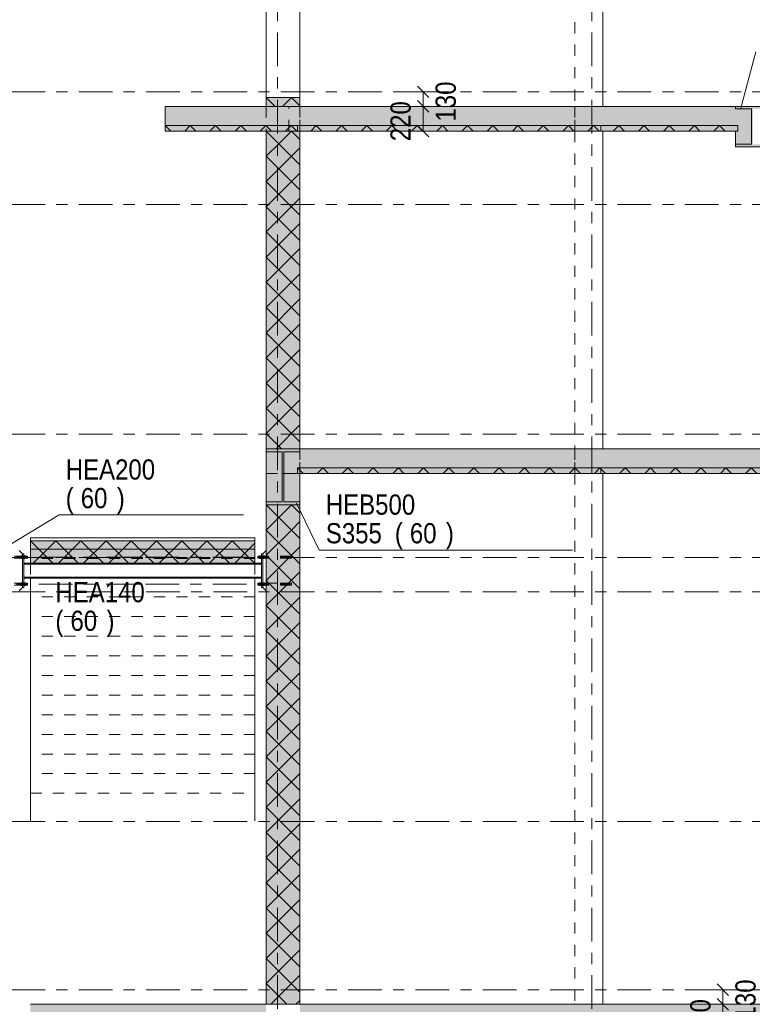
# Model space of a CAD drawing. Header units: millimetres. Extents: x -923 to -82, y -1402 to -808.
# Tile 107 of 109: x -244 to -179, y -986 to -898. Entities that reach past the tile are written whole.
import ezdxf

# ---------------------------------------------------------------- set-up
doc = ezdxf.new("R2010")
doc.units = ezdxf.units.MM
for name, pattern in [('XKITLINE00', [0]), ('XKITLINE01', [4, 1, -1, 1, -1]), ('XKITLINE03', [6, 3, -1, 1, -1])]:
    doc.linetypes.add(name, pattern=pattern)
for name, color, linetype, lineweight in [('Offset', 4, 'Continuous', 0), ('Onderdeel', 2, 'Continuous', 0), ('Onderdeel label', 2, 'Continuous', 0), ('Stramien', 4, 'Continuous', 0)]:
    doc.layers.add(name, color=color, linetype=linetype, lineweight=lineweight)
doc.styles.add('ARIAL', font='arial.ttf')

msp = doc.modelspace()

# ---------------------------------------------------------------- hatches: boundary and pattern name
at = {"layer": 'Onderdeel'}
for points in [[(-231.389, -908.314), (-231.389, -906.114), (-180.583, -906.114), (-180.583, -908.314)], [(-222.383, -906.114), (-222.383, -905.314), (-219.383, -905.314), (-219.383, -906.114)], [(-180.583, -906.339), (-180.583, -906.114), (-177.583, -906.114), (-177.583, -906.339), (-179.02, -906.339), (-179.02, -909.489), (-177.583, -909.489), (-177.583, -909.714), (-180.583, -909.714), (-180.583, -909.489), (-179.145, -909.489), (-179.145, -906.339)], [(-180.583, -909.489), (-180.583, -906.339), (-179.146, -906.339), (-179.146, -909.489)], [(-231.389, -908.314), (-231.389, -907.814), (-180.383, -907.814), (-180.383, -908.314)], [(-222.38, -936.614), (-222.38, -908.314), (-219.38, -908.314), (-219.38, -936.614)], [(-222.385, -938.814), (-222.385, -936.614), (-220.385, -936.614), (-220.385, -938.814)], [(-222.383, -936.894), (-222.383, -936.614), (-219.383, -936.614), (-219.383, -936.894), (-220.81, -936.894), (-220.81, -941.334), (-219.383, -941.334), (-219.383, -941.614), (-222.383, -941.614), (-222.383, -941.334), (-220.955, -941.334), (-220.955, -936.894)], [(-165.385, -938.814), (-220.385, -938.814), (-220.385, -936.614), (-165.385, -936.614)], [(-219.594, -938.814), (-219.594, -938.314), (-166.185, -938.314), (-166.185, -938.814)], [(-222.383, -941.334), (-222.383, -938.814), (-220.955, -938.814), (-220.955, -941.334)], [(-220.81, -941.334), (-220.81, -938.814), (-219.383, -938.814), (-219.383, -941.334)], [(-222.379, -986.114), (-222.379, -941.614), (-219.379, -941.614), (-219.379, -986.114)], [(-243.383, -946.813), (-243.383, -944.813), (-223.385, -944.813), (-223.385, -946.813)], [(-243.385, -986.114), (-222.388, -986.114), (-222.388, -988.314), (-243.385, -988.314)], [(-166.383, -988.314), (-219.388, -988.314), (-219.388, -986.114), (-166.383, -986.114)]]:
    msp.add_hatch(color=256, dxfattribs=at).paths.add_polyline_path(points, flags=17)

# ---------------------------------------------------------------- linework, layer by layer
at = {"layer": 'Offset', "linetype": 'XKITLINE00', "lineweight": 0}
for p, q in [((-208.915, -904.304), (-207.897, -905.323)), ((-210.566, -904.814), (-206.606, -904.814)), ((-208.406, -906.114), (-208.406, -904.814)), ((-211.015, -906.114), (-206.966, -906.114)), ((-211.015, -906.114), (-206.396, -906.114)), ((-208.915, -905.604), (-207.897, -906.623)), ((-208.915, -905.604), (-207.897, -906.623)), ((-208.406, -908.314), (-208.406, -906.114)), ((-208.915, -907.804), (-207.897, -908.823)), ((-207.467, -908.314), (-206.966, -908.314)), ((-179.54, -984.814), (-183.5, -984.814)), ((-182.209, -984.304), (-181.191, -985.323)), ((-181.7, -986.114), (-181.7, -984.814)), ((-182.209, -985.604), (-181.191, -986.623)), ((-182.209, -985.604), (-181.191, -986.623)), ((-181.729, -986.114), (-183.71, -986.114)), ((-181.729, -986.114), (-183.14, -986.114)), ((-181.7, -988.314), (-181.7, -986.114))]:
    msp.add_line(p, q, dxfattribs=at)
at = {"layer": 'Offset'}
for p in [(-208.406, -904.814), (-208.406, -906.114), (-208.406, -906.114), (-208.406, -908.314), (-181.7, -984.814), (-181.7, -986.114), (-181.7, -986.114)]:
    msp.add_point(p, dxfattribs=at)
at = {"layer": 'Onderdeel', "linetype": 'XKITLINE01', "lineweight": 0}
for p, q in [((-194.888, -860.614), (-194.888, -906.114)), ((-192.388, -906.114), (-192.388, -860.614)), ((-231.388, -908.314), (-231.388, -906.114)), ((-222.383, -905.314), (-222.383, -905.314)), ((-222.383, -906.114), (-222.383, -906.114)), ((-222.383, -906.114), (-222.383, -906.114)), ((-222.383, -906.114), (-222.383, -908.314)), ((-220.383, -908.314), (-220.383, -906.114)), ((-219.385, -906.114), (-193.388, -906.114)), ((-219.385, -908.314), (-219.385, -906.114)), ((-219.385, -908.314), (-219.385, -906.114)), ((-219.383, -905.314), (-219.383, -905.314)), ((-219.383, -908.314), (-219.383, -906.114)), ((-219.383, -906.114), (-219.383, -906.114)), ((-219.383, -906.114), (-219.383, -908.314)), ((-219.383, -908.314), (-219.383, -906.114)), ((-219.383, -906.114), (-219.383, -908.314)), ((-194.888, -906.114), (-194.888, -906.114)), ((-194.888, -906.114), (-192.388, -906.114)), ((-194.888, -908.314), (-194.888, -906.114)), ((-194.888, -906.114), (-194.888, -906.114)), ((-194.888, -906.114), (-194.888, -908.314)), ((-193.389, -908.314), (-193.389, -906.114)), ((-193.388, -906.114), (-193.388, -908.314)), ((-193.388, -908.314), (-193.388, -906.114)), ((-193.383, -908.314), (-193.383, -906.114)), ((-193.383, -908.314), (-193.383, -906.114)), ((-192.388, -906.114), (-192.388, -906.114)), ((-180.583, -906.339), (-180.583, -906.339)), ((-231.389, -908.314), (-231.389, -907.814)), ((-231.389, -908.314), (-231.389, -907.814)), ((-231.389, -907.814), (-180.383, -907.814)), ((-231.388, -908.314), (-231.388, -907.814)), ((-219.583, -908.314), (-219.583, -907.814)), ((-219.583, -908.314), (-219.583, -907.814)), ((-193.383, -908.314), (-193.383, -907.814)), ((-193.383, -908.314), (-193.383, -907.814)), ((-192.589, -908.314), (-192.589, -907.814)), ((-192.589, -908.314), (-192.589, -907.814)), ((-192.589, -907.814), (-192.589, -908.314)), ((-192.589, -907.814), (-180.382, -907.814)), ((-180.383, -907.814), (-180.383, -908.314)), ((-180.383, -907.814), (-180.383, -908.314)), ((-180.383, -908.314), (-180.383, -907.814)), ((-180.383, -908.314), (-180.383, -907.814)), ((-180.383, -908.314), (-231.389, -908.314)), ((-222.383, -908.314), (-222.383, -908.314)), ((-193.388, -908.314), (-219.385, -908.314)), ((-219.377, -908.314), (-219.38, -908.314)), ((-192.388, -908.314), (-219.378, -908.314)), ((-219.378, -936.614), (-219.378, -908.314)), ((-194.888, -908.314), (-194.888, -908.314)), ((-192.388, -908.314), (-194.888, -908.314)), ((-194.888, -908.314), (-194.888, -936.614)), ((-194.888, -908.314), (-194.888, -908.314)), ((-192.589, -908.314), (-180.382, -908.314)), ((-192.388, -908.314), (-192.388, -908.314)), ((-192.388, -936.614), (-192.388, -908.314)), ((-192.388, -908.314), (-192.388, -908.314)), ((-192.388, -936.614), (-192.388, -908.314)), ((-180.583, -908.314), (-180.583, -908.314)), ((-219.397, -938.814), (-219.397, -936.614)), ((-219.397, -936.614), (-219.397, -936.614)), ((-219.397, -936.614), (-219.397, -936.614)), ((-219.397, -936.614), (-219.397, -938.814)), ((-219.397, -936.614), (-219.397, -938.814)), ((-219.397, -938.814), (-219.397, -936.614)), ((-219.394, -936.614), (-194.888, -936.614)), ((-219.394, -936.614), (-219.394, -938.814)), ((-219.394, -938.814), (-219.394, -936.614)), ((-219.38, -936.614), (-219.377, -936.614)), ((-192.388, -936.614), (-219.378, -936.614)), ((-194.888, -936.614), (-194.888, -936.614)), ((-194.888, -936.614), (-192.388, -936.614)), ((-194.888, -936.614), (-194.888, -938.814)), ((-193.388, -936.614), (-194.888, -936.614)), ((-194.888, -938.814), (-194.888, -936.614)), ((-194.888, -936.614), (-194.888, -938.814)), ((-194.888, -938.814), (-194.888, -936.614)), ((-193.388, -938.814), (-193.388, -936.614)), ((-193.388, -938.814), (-193.388, -936.614)), ((-193.388, -938.814), (-193.388, -936.614)), ((-193.383, -938.814), (-193.383, -936.614)), ((-193.383, -938.814), (-193.383, -936.614)), ((-192.388, -936.614), (-192.388, -936.614)), ((-219.597, -938.814), (-219.597, -938.314)), ((-219.597, -938.314), (-166.184, -938.314)), ((-219.595, -938.814), (-219.595, -938.314)), ((-219.594, -938.314), (-219.595, -938.314)), ((-219.595, -938.314), (-219.595, -938.814)), ((-193.383, -938.814), (-193.383, -938.314)), ((-193.383, -938.814), (-193.383, -938.314)), ((-192.588, -938.814), (-192.588, -938.314)), ((-192.588, -938.814), (-192.588, -938.314)), ((-192.588, -938.314), (-192.588, -938.814)), ((-192.588, -938.314), (-166.183, -938.314)), ((-222.385, -938.814), (-220.955, -938.814)), ((-222.383, -941.334), (-222.383, -938.814)), ((-222.383, -938.814), (-220.955, -938.814)), ((-219.377, -938.814), (-222.379, -938.814)), ((-222.379, -941.614), (-222.379, -938.814)), ((-220.955, -938.814), (-220.955, -941.334)), ((-220.384, -938.814), (-220.81, -938.814)), ((-220.81, -941.334), (-220.81, -938.814)), ((-220.81, -938.814), (-219.383, -938.814)), ((-219.383, -938.814), (-220.384, -938.814)), ((-166.184, -938.814), (-219.597, -938.814)), ((-219.594, -938.814), (-219.595, -938.814)), ((-219.595, -938.814), (-219.594, -938.814)), ((-219.397, -938.814), (-219.397, -938.814)), ((-219.397, -938.814), (-219.397, -938.814)), ((-219.394, -938.814), (-194.888, -938.814)), ((-219.383, -938.814), (-219.383, -941.334)), ((-192.388, -938.814), (-219.378, -938.814)), ((-219.378, -986.114), (-219.378, -938.814)), ((-194.888, -938.814), (-194.888, -938.814)), ((-192.388, -938.814), (-194.888, -938.814)), ((-194.888, -938.814), (-194.888, -986.114)), ((-194.888, -938.814), (-193.388, -938.814)), ((-192.588, -938.814), (-166.183, -938.814)), ((-192.388, -938.814), (-192.388, -938.814)), ((-192.388, -986.114), (-192.388, -938.814)), ((-192.388, -938.814), (-192.388, -938.814)), ((-192.388, -986.114), (-192.388, -938.814)), ((-219.379, -941.614), (-219.379, -941.614)), ((-219.379, -941.614), (-219.379, -941.614)), ((-243.383, -944.813), (-243.383, -944.816)), ((-243.383, -945.564), (-243.383, -945.564)), ((-243.383, -945.564), (-243.383, -946.813)), ((-243.383, -945.564), (-223.385, -945.564)), ((-223.383, -945.564), (-243.383, -945.564)), ((-223.385, -944.813), (-223.385, -944.972)), ((-243.635, -946.198), (-246.635, -946.198)), ((-243.825, -946.198), (-246.635, -946.198)), ((-246.635, -946.358), (-243.635, -946.358)), ((-243.825, -946.358), (-246.635, -946.358)), ((-244.125, -946.158), (-244.245, -946.158)), ((-244.245, -946.158), (-244.245, -946.398)), ((-244.245, -946.398), (-244.245, -946.158)), ((-244.125, -946.158), (-244.245, -946.158)), ((-244.245, -946.398), (-244.245, -946.158)), ((-244.245, -946.158), (-244.245, -946.398)), ((-244.125, -946.398), (-244.245, -946.398)), ((-244.125, -946.398), (-244.245, -946.398)), ((-244.085, -946.128), (-244.125, -946.128)), ((-244.125, -946.128), (-244.125, -946.428)), ((-244.125, -946.428), (-244.125, -946.128)), ((-244.085, -946.128), (-244.125, -946.128)), ((-244.125, -946.428), (-244.125, -946.128)), ((-244.125, -946.128), (-244.125, -946.428)), ((-244.125, -946.158), (-244.125, -946.398)), ((-244.125, -946.398), (-244.125, -946.158)), ((-244.125, -946.158), (-244.125, -946.398)), ((-244.125, -946.398), (-244.125, -946.158)), ((-244.085, -946.428), (-244.125, -946.428)), ((-244.085, -946.428), (-244.125, -946.428)), ((-244.085, -948.978), (-244.085, -945.978)), ((-244.085, -946.128), (-244.085, -946.428)), ((-244.085, -946.428), (-244.085, -946.128)), ((-244.085, -946.128), (-244.085, -946.428)), ((-244.085, -946.428), (-244.085, -946.128)), ((-243.985, -945.978), (-243.985, -948.978)), ((-243.945, -946.128), (-243.985, -946.128)), ((-243.985, -946.128), (-243.985, -946.428)), ((-243.985, -946.428), (-243.985, -946.128)), ((-243.985, -946.128), (-243.985, -946.428)), ((-243.985, -946.128), (-243.985, -946.428)), ((-243.945, -946.428), (-243.985, -946.428)), ((-243.945, -946.128), (-243.945, -946.428)), ((-243.825, -946.158), (-243.945, -946.158)), ((-243.945, -946.158), (-243.945, -946.398)), ((-243.945, -946.158), (-243.945, -946.398)), ((-243.945, -946.398), (-243.945, -946.198)), ((-243.945, -946.428), (-243.945, -946.198)), ((-243.825, -946.398), (-243.945, -946.398)), ((-243.825, -946.158), (-243.825, -946.398)), ((-243.825, -946.398), (-243.825, -946.198)), ((-243.635, -946.358), (-243.635, -946.198)), ((-243.635, -946.198), (-243.635, -946.358)), ((-243.635, -946.198), (-243.635, -946.358)), ((-223.383, -946.314), (-243.383, -946.314)), ((-223.385, -946.401), (-243.383, -946.401)), ((-223.385, -946.204), (-223.385, -946.401)), ((-223.385, -946.813), (-223.385, -946.401)), ((-223.143, -946.198), (-223.143, -946.358)), ((-220.143, -946.198), (-223.143, -946.198)), ((-223.143, -946.358), (-223.143, -946.198)), ((-223.143, -946.198), (-223.143, -946.358)), ((-220.143, -946.358), (-223.143, -946.358)), ((-222.953, -946.158), (-222.953, -946.398)), ((-222.953, -946.158), (-222.833, -946.158)), ((-222.953, -946.398), (-222.953, -946.158)), ((-222.393, -946.198), (-222.953, -946.198)), ((-222.393, -946.358), (-222.953, -946.358)), ((-222.953, -946.398), (-222.833, -946.398)), ((-222.833, -946.128), (-222.833, -946.428)), ((-222.833, -946.128), (-222.793, -946.128)), ((-222.833, -946.428), (-222.833, -946.128)), ((-222.833, -946.158), (-222.833, -946.398)), ((-222.833, -946.158), (-222.833, -946.398)), ((-222.833, -946.158), (-222.833, -946.398)), ((-222.833, -946.428), (-222.793, -946.428)), ((-222.793, -945.978), (-222.793, -948.978)), ((-222.793, -946.128), (-222.793, -946.428)), ((-222.793, -946.428), (-222.793, -946.128)), ((-222.793, -946.128), (-222.793, -946.428)), ((-222.793, -946.128), (-222.793, -946.428)), ((-222.693, -945.978), (-222.693, -948.978)), ((-222.693, -946.128), (-222.693, -946.428)), ((-222.693, -946.428), (-222.693, -946.128)), ((-222.693, -946.128), (-222.653, -946.128)), ((-222.693, -946.128), (-222.693, -946.428)), ((-222.693, -946.428), (-222.693, -946.128)), ((-222.693, -946.128), (-222.653, -946.128)), ((-222.653, -946.428), (-222.693, -946.428)), ((-222.693, -946.428), (-222.653, -946.428)), ((-222.653, -946.128), (-222.653, -946.428)), ((-222.653, -946.428), (-222.653, -946.128)), ((-222.653, -946.428), (-222.653, -946.128)), ((-222.653, -946.128), (-222.653, -946.428)), ((-222.653, -946.158), (-222.653, -946.398)), ((-222.653, -946.398), (-222.653, -946.158)), ((-222.653, -946.158), (-222.533, -946.158)), ((-222.653, -946.158), (-222.653, -946.398)), ((-222.653, -946.398), (-222.653, -946.158)), ((-222.653, -946.158), (-222.533, -946.158)), ((-222.653, -946.398), (-222.533, -946.398)), ((-222.533, -946.398), (-222.653, -946.398)), ((-222.533, -946.398), (-222.533, -946.158)), ((-222.533, -946.158), (-222.533, -946.398)), ((-222.533, -946.158), (-222.533, -946.398)), ((-222.533, -946.398), (-222.533, -946.158)), ((-220.143, -946.198), (-222.379, -946.198)), ((-220.143, -946.358), (-222.379, -946.358)), ((-220.303, -946.198), (-220.303, -946.358)), ((-220.303, -946.358), (-220.303, -946.198)), ((-220.143, -946.198), (-220.143, -946.358)), ((-220.143, -946.358), (-220.143, -946.198)), ((-243.985, -946.898), (-243.985, -946.813)), ((-243.985, -946.813), (-243.985, -946.898)), ((-243.985, -948.058), (-243.985, -946.898)), ((-223.385, -946.813), (-243.383, -946.813)), ((-243.383, -946.813), (-243.383, -949.814)), ((-223.383, -946.813), (-223.383, -948.143)), ((-222.793, -946.898), (-222.793, -946.813)), ((-222.793, -946.813), (-222.793, -946.898)), ((-222.793, -948.058), (-222.793, -946.898)), ((-243.985, -948.143), (-243.985, -948.058)), ((-243.985, -948.058), (-243.985, -948.143)), ((-223.383, -948.064), (-243.383, -948.064)), ((-222.793, -948.143), (-222.793, -948.058)), ((-222.793, -948.058), (-222.793, -948.143)), ((-243.825, -948.598), (-246.635, -948.598)), ((-246.635, -948.598), (-243.635, -948.598)), ((-243.825, -948.758), (-246.635, -948.758)), ((-246.635, -948.758), (-243.635, -948.758)), ((-244.125, -948.558), (-244.245, -948.558)), ((-244.245, -948.798), (-244.245, -948.558)), ((-244.245, -948.558), (-244.245, -948.798)), ((-244.125, -948.558), (-244.245, -948.558)), ((-244.245, -948.558), (-244.245, -948.798)), ((-244.245, -948.798), (-244.245, -948.558)), ((-244.125, -948.798), (-244.245, -948.798)), ((-244.125, -948.798), (-244.245, -948.798)), ((-244.085, -948.528), (-244.125, -948.528)), ((-244.125, -948.828), (-244.125, -948.528)), ((-244.125, -948.528), (-244.125, -948.828)), ((-244.085, -948.528), (-244.125, -948.528)), ((-244.125, -948.528), (-244.125, -948.828)), ((-244.125, -948.828), (-244.125, -948.528)), ((-244.125, -948.558), (-244.125, -948.798)), ((-244.125, -948.798), (-244.125, -948.558)), ((-244.125, -948.558), (-244.125, -948.798)), ((-244.125, -948.798), (-244.125, -948.558)), ((-244.085, -948.828), (-244.125, -948.828)), ((-244.085, -948.828), (-244.125, -948.828)), ((-244.085, -948.528), (-244.085, -948.828)), ((-244.085, -948.828), (-244.085, -948.528)), ((-244.085, -948.528), (-244.085, -948.828)), ((-244.085, -948.828), (-244.085, -948.528)), ((-243.945, -948.528), (-243.985, -948.528)), ((-243.985, -948.828), (-243.985, -948.528)), ((-243.985, -948.528), (-243.985, -948.828)), ((-243.985, -948.828), (-243.985, -948.528)), ((-243.985, -948.828), (-243.985, -948.528)), ((-243.945, -948.828), (-243.985, -948.828)), ((-243.945, -948.828), (-243.945, -948.528)), ((-243.945, -948.828), (-243.945, -948.528)), ((-243.825, -948.558), (-243.945, -948.558)), ((-243.945, -948.798), (-243.945, -948.558)), ((-243.945, -948.798), (-243.945, -948.558)), ((-243.945, -948.798), (-243.945, -948.558)), ((-243.825, -948.798), (-243.945, -948.798)), ((-243.825, -948.798), (-243.825, -948.558)), ((-243.825, -948.798), (-243.825, -948.558)), ((-243.635, -948.758), (-243.635, -948.598)), ((-243.635, -948.598), (-243.635, -948.758)), ((-243.635, -948.758), (-243.635, -948.598)), ((-220.143, -948.598), (-223.143, -948.598)), ((-223.143, -948.598), (-223.143, -948.758)), ((-223.143, -948.758), (-223.143, -948.598)), ((-223.143, -948.758), (-223.143, -948.598)), ((-223.143, -948.758), (-220.143, -948.758)), ((-222.953, -948.558), (-222.953, -948.798)), ((-222.833, -948.558), (-222.953, -948.558)), ((-222.953, -948.798), (-222.953, -948.598)), ((-222.393, -948.598), (-222.953, -948.598)), ((-222.393, -948.758), (-222.953, -948.758)), ((-222.953, -948.798), (-222.833, -948.798)), ((-222.833, -948.528), (-222.833, -948.828)), ((-222.793, -948.528), (-222.833, -948.528)), ((-222.833, -948.798), (-222.833, -948.558)), ((-222.833, -948.798), (-222.833, -948.558)), ((-222.833, -948.598), (-222.833, -948.798)), ((-222.833, -948.828), (-222.833, -948.598)), ((-222.833, -948.828), (-222.793, -948.828)), ((-222.793, -948.828), (-222.793, -948.528)), ((-222.793, -948.528), (-222.793, -948.828)), ((-222.793, -948.828), (-222.793, -948.528)), ((-222.793, -948.828), (-222.793, -948.528)), ((-222.693, -948.528), (-222.693, -948.828)), ((-222.693, -948.828), (-222.693, -948.528)), ((-222.693, -948.528), (-222.653, -948.528)), ((-222.693, -948.528), (-222.693, -948.828)), ((-222.693, -948.828), (-222.693, -948.528)), ((-222.693, -948.528), (-222.653, -948.528)), ((-222.693, -948.828), (-222.653, -948.828)), ((-222.653, -948.828), (-222.693, -948.828)), ((-222.653, -948.828), (-222.653, -948.528)), ((-222.653, -948.528), (-222.653, -948.828)), ((-222.653, -948.528), (-222.653, -948.828)), ((-222.653, -948.828), (-222.653, -948.528)), ((-222.653, -948.558), (-222.653, -948.798)), ((-222.653, -948.798), (-222.653, -948.558)), ((-222.653, -948.558), (-222.533, -948.558)), ((-222.653, -948.558), (-222.653, -948.798)), ((-222.653, -948.798), (-222.653, -948.558)), ((-222.653, -948.558), (-222.533, -948.558)), ((-222.653, -948.798), (-222.533, -948.798)), ((-222.533, -948.798), (-222.653, -948.798)), ((-222.533, -948.798), (-222.533, -948.558)), ((-222.533, -948.558), (-222.533, -948.798)), ((-222.533, -948.558), (-222.533, -948.798)), ((-222.533, -948.798), (-222.533, -948.558)), ((-222.379, -948.598), (-220.143, -948.598)), ((-220.143, -948.758), (-222.379, -948.758)), ((-220.303, -948.758), (-220.303, -948.598)), ((-220.303, -948.598), (-220.303, -948.758)), ((-220.143, -948.758), (-220.143, -948.598)), ((-220.143, -948.598), (-220.143, -948.758)), ((-223.383, -949.814), (-243.383, -949.814)), ((-223.383, -951.564), (-243.383, -951.564)), ((-223.383, -953.314), (-243.383, -953.314)), ((-223.383, -955.064), (-243.383, -955.064)), ((-223.383, -956.814), (-243.383, -956.814)), ((-223.383, -958.564), (-243.383, -958.564)), ((-223.383, -960.314), (-243.383, -960.314)), ((-223.383, -962.064), (-243.383, -962.064)), ((-223.383, -963.814), (-243.383, -963.814)), ((-223.383, -965.564), (-243.383, -965.564)), ((-243.383, -967.314), (-223.383, -967.314)), ((-219.379, -986.114), (-219.377, -986.114)), ((-192.388, -986.114), (-219.378, -986.114)), ((-194.888, -986.114), (-194.888, -986.114)), ((-194.888, -986.114), (-192.388, -986.114)), ((-192.388, -986.114), (-192.388, -986.114))]:
    msp.add_line(p, q, dxfattribs=at)
at = {"layer": 'Onderdeel', "linetype": 'XKITLINE00', "lineweight": 0}
for p, q in [((-192.388, -906.114), (-192.388, -860.614)), ((-222.383, -905.314), (-222.383, -878.114)), ((-219.383, -878.114), (-219.383, -905.314)), ((-180.583, -906.114), (-231.389, -906.114)), ((-231.389, -908.314), (-231.389, -906.114)), ((-222.383, -905.314), (-222.383, -905.314)), ((-222.383, -905.314), (-222.383, -905.314)), ((-221.583, -906.114), (-222.383, -905.314)), ((-222.383, -905.314), (-222.383, -905.314)), ((-222.383, -906.114), (-222.383, -905.314)), ((-219.383, -905.314), (-222.383, -905.314)), ((-219.383, -906.114), (-222.383, -906.114)), ((-220.938, -906.114), (-220.138, -905.314)), ((-219.383, -906.068), (-220.138, -905.314)), ((-219.383, -905.314), (-219.383, -906.114)), ((-180.583, -906.114), (-180.583, -906.339)), ((-180.583, -906.114), (-177.583, -906.114)), ((-180.583, -906.114), (-180.583, -906.339)), ((-179.145, -906.339), (-180.583, -906.339)), ((-180.583, -906.339), (-179.146, -906.339)), ((-179.146, -906.339), (-179.146, -909.489)), ((-179.145, -909.489), (-179.145, -906.339)), ((-179.145, -906.339), (-179.145, -906.339)), ((-231.389, -907.814), (-231.389, -907.814)), ((-231.389, -907.814), (-231.389, -907.814)), ((-230.889, -908.314), (-231.389, -907.814)), ((-231.389, -907.814), (-231.389, -907.814)), ((-231.389, -908.314), (-231.389, -907.814)), ((-180.383, -907.814), (-231.389, -907.814)), ((-229.644, -908.314), (-229.144, -907.814)), ((-228.644, -908.314), (-229.144, -907.814)), ((-227.399, -908.314), (-226.899, -907.814)), ((-226.399, -908.314), (-226.899, -907.814)), ((-225.154, -908.314), (-224.654, -907.814)), ((-224.154, -908.314), (-224.654, -907.814)), ((-222.909, -908.314), (-222.409, -907.814)), ((-221.909, -908.314), (-222.409, -907.814)), ((-220.664, -908.314), (-220.164, -907.814)), ((-219.664, -908.314), (-220.164, -907.814)), ((-218.419, -908.314), (-217.919, -907.814)), ((-217.419, -908.314), (-217.919, -907.814)), ((-216.174, -908.314), (-215.674, -907.814)), ((-215.174, -908.314), (-215.674, -907.814)), ((-213.929, -908.314), (-213.429, -907.814)), ((-212.929, -908.314), (-213.429, -907.814)), ((-211.684, -908.314), (-211.184, -907.814)), ((-210.684, -908.314), (-211.184, -907.814)), ((-209.439, -908.314), (-208.939, -907.814)), ((-208.439, -908.314), (-208.939, -907.814)), ((-207.193, -908.314), (-206.693, -907.814)), ((-206.193, -908.314), (-206.693, -907.814)), ((-204.948, -908.314), (-204.448, -907.814)), ((-203.948, -908.314), (-204.448, -907.814)), ((-202.703, -908.314), (-202.203, -907.814)), ((-201.703, -908.314), (-202.203, -907.814)), ((-200.458, -908.314), (-199.958, -907.814)), ((-199.458, -908.314), (-199.958, -907.814)), ((-198.213, -908.314), (-197.713, -907.814)), ((-197.213, -908.314), (-197.713, -907.814)), ((-195.968, -908.314), (-195.468, -907.814)), ((-194.968, -908.314), (-195.468, -907.814)), ((-193.723, -908.314), (-193.223, -907.814)), ((-192.723, -908.314), (-193.223, -907.814)), ((-191.478, -908.314), (-190.978, -907.814)), ((-190.478, -908.314), (-190.978, -907.814)), ((-189.233, -908.314), (-188.733, -907.814)), ((-188.233, -908.314), (-188.733, -907.814)), ((-186.988, -908.314), (-186.488, -907.814)), ((-185.988, -908.314), (-186.488, -907.814)), ((-184.743, -908.314), (-184.243, -907.814)), ((-183.743, -908.314), (-184.243, -907.814)), ((-182.498, -908.314), (-181.998, -907.814)), ((-181.498, -908.314), (-181.998, -907.814)), ((-180.383, -908.314), (-180.383, -907.814)), ((-180.383, -908.314), (-231.389, -908.314)), ((-180.583, -908.314), (-231.389, -908.314)), ((-222.38, -908.314), (-222.38, -908.314)), ((-222.38, -908.314), (-222.38, -908.314)), ((-219.38, -911.314), (-222.38, -908.314)), ((-222.38, -908.314), (-222.38, -908.314)), ((-219.38, -908.314), (-222.38, -908.314)), ((-222.38, -936.614), (-222.38, -908.314)), ((-221.257, -909.436), (-220.135, -908.314)), ((-219.38, -909.068), (-220.135, -908.314)), ((-219.38, -908.314), (-219.38, -936.614)), ((-219.378, -908.314), (-219.378, -936.614)), ((-192.388, -908.314), (-192.388, -936.614)), ((-180.583, -909.489), (-180.583, -908.314)), ((-180.583, -908.314), (-180.583, -908.314)), ((-180.383, -908.314), (-180.383, -908.314)), ((-222.38, -910.559), (-221.257, -909.436)), ((-180.583, -909.714), (-180.583, -909.489)), ((-180.583, -909.489), (-180.583, -909.489)), ((-180.583, -909.489), (-179.145, -909.489)), ((-179.146, -909.489), (-180.583, -909.489)), ((-179.146, -909.489), (-179.146, -909.489)), ((-222.38, -912.804), (-220.135, -910.559)), ((-219.38, -913.559), (-222.38, -910.559)), ((-220.135, -910.559), (-219.38, -909.804)), ((-177.583, -909.714), (-180.583, -909.714)), ((-222.38, -915.049), (-219.38, -912.049)), ((-219.38, -915.804), (-222.38, -912.804)), ((-222.38, -917.294), (-219.38, -914.294)), ((-219.38, -918.049), (-222.38, -915.049)), ((-222.38, -919.539), (-219.38, -916.539)), ((-219.38, -920.294), (-222.38, -917.294)), ((-222.38, -921.784), (-219.38, -918.784)), ((-219.38, -922.539), (-222.38, -919.539)), ((-222.38, -924.029), (-219.38, -921.029)), ((-219.38, -924.784), (-222.38, -921.784)), ((-222.38, -926.274), (-219.38, -923.274)), ((-219.38, -927.029), (-222.38, -924.029)), ((-222.38, -928.519), (-219.38, -925.519)), ((-219.38, -929.274), (-222.38, -926.274)), ((-222.38, -930.764), (-219.38, -927.764)), ((-219.38, -931.519), (-222.38, -928.519)), ((-222.38, -933.009), (-219.38, -930.009)), ((-219.38, -933.764), (-222.38, -930.764)), ((-222.38, -935.254), (-219.38, -932.254)), ((-219.38, -936.009), (-222.38, -933.009)), ((-221.494, -936.614), (-219.38, -934.499)), ((-221.02, -936.614), (-222.38, -935.254)), ((-220.385, -936.614), (-222.385, -936.614)), ((-222.385, -936.614), (-222.385, -938.814)), ((-219.383, -936.614), (-222.383, -936.614)), ((-222.383, -936.614), (-222.383, -936.894)), ((-219.38, -936.614), (-222.38, -936.614)), ((-165.385, -936.614), (-220.385, -936.614)), ((-219.383, -936.614), (-219.383, -936.894)), ((-222.383, -936.894), (-220.955, -936.894)), ((-220.955, -936.894), (-220.955, -941.334)), ((-219.383, -936.894), (-220.81, -936.894)), ((-220.81, -936.894), (-220.81, -941.334)), ((-219.594, -938.314), (-219.594, -938.314)), ((-219.594, -938.314), (-219.594, -938.314)), ((-219.094, -938.814), (-219.594, -938.314)), ((-219.594, -938.314), (-219.594, -938.314)), ((-219.594, -938.814), (-219.594, -938.314)), ((-166.185, -938.314), (-219.594, -938.314)), ((-217.849, -938.814), (-217.349, -938.314)), ((-216.849, -938.814), (-217.349, -938.314)), ((-215.604, -938.814), (-215.104, -938.314)), ((-214.604, -938.814), (-215.104, -938.314)), ((-213.359, -938.814), (-212.859, -938.314)), ((-212.359, -938.814), (-212.859, -938.314)), ((-211.114, -938.814), (-210.614, -938.314)), ((-210.114, -938.814), (-210.614, -938.314)), ((-208.869, -938.814), (-208.369, -938.314)), ((-207.869, -938.814), (-208.369, -938.314)), ((-206.624, -938.814), (-206.124, -938.314)), ((-205.624, -938.814), (-206.124, -938.314)), ((-204.379, -938.814), (-203.879, -938.314)), ((-203.379, -938.814), (-203.879, -938.314)), ((-202.134, -938.814), (-201.634, -938.314)), ((-201.134, -938.814), (-201.634, -938.314)), ((-199.888, -938.814), (-199.388, -938.314)), ((-198.888, -938.814), (-199.388, -938.314)), ((-197.643, -938.814), (-197.143, -938.314)), ((-196.643, -938.814), (-197.143, -938.314)), ((-195.398, -938.814), (-194.898, -938.314)), ((-194.398, -938.814), (-194.898, -938.314)), ((-193.153, -938.814), (-192.653, -938.314)), ((-192.153, -938.814), (-192.653, -938.314)), ((-190.908, -938.814), (-190.408, -938.314)), ((-189.908, -938.814), (-190.408, -938.314)), ((-188.663, -938.814), (-188.163, -938.314)), ((-187.663, -938.814), (-188.163, -938.314)), ((-186.418, -938.814), (-185.918, -938.314)), ((-185.418, -938.814), (-185.918, -938.314)), ((-184.173, -938.814), (-183.673, -938.314)), ((-183.173, -938.814), (-183.673, -938.314)), ((-181.928, -938.814), (-181.428, -938.314)), ((-180.928, -938.814), (-181.428, -938.314)), ((-179.683, -938.814), (-179.183, -938.314)), ((-178.683, -938.814), (-179.183, -938.314)), ((-222.383, -941.334), (-222.383, -938.814)), ((-220.955, -938.814), (-220.81, -938.814)), ((-220.955, -938.814), (-220.955, -941.334)), ((-220.81, -938.814), (-220.81, -941.334)), ((-166.185, -938.814), (-219.594, -938.814)), ((-165.385, -938.814), (-219.383, -938.814)), ((-219.383, -938.814), (-219.383, -941.334)), ((-219.379, -938.814), (-219.379, -941.614)), ((-219.378, -938.814), (-219.378, -986.114)), ((-192.388, -938.814), (-192.388, -986.114)), ((-220.955, -941.334), (-222.383, -941.334)), ((-222.383, -941.334), (-222.383, -941.614)), ((-220.955, -941.334), (-222.383, -941.334)), ((-222.383, -941.614), (-219.383, -941.614)), ((-222.379, -941.614), (-222.379, -941.614)), ((-222.379, -941.614), (-222.379, -941.614)), ((-219.379, -944.614), (-222.379, -941.614)), ((-222.379, -941.614), (-222.379, -941.614)), ((-222.379, -986.114), (-222.379, -941.614)), ((-219.379, -941.614), (-222.379, -941.614)), ((-221.256, -942.736), (-220.134, -941.614)), ((-219.383, -941.334), (-220.81, -941.334)), ((-219.383, -941.334), (-220.81, -941.334)), ((-219.379, -942.368), (-220.134, -941.614)), ((-219.383, -941.614), (-219.383, -941.334)), ((-219.379, -941.614), (-219.379, -986.114)), ((-222.379, -943.859), (-221.256, -942.736)), ((-222.379, -946.104), (-220.134, -943.859)), ((-219.379, -946.859), (-222.379, -943.859)), ((-220.134, -943.859), (-219.379, -943.104)), ((-243.383, -944.564), (-243.383, -946.813)), ((-223.383, -944.564), (-243.383, -944.564)), ((-223.383, -944.564), (-223.383, -946.813)), ((-243.383, -944.813), (-243.383, -944.813)), ((-243.383, -944.813), (-243.383, -944.813)), ((-241.383, -946.813), (-243.383, -944.813)), ((-243.383, -944.813), (-243.383, -944.813)), ((-243.383, -944.813), (-243.383, -944.813)), ((-243.383, -946.813), (-243.383, -944.813)), ((-243.383, -944.813), (-223.385, -944.813)), ((-243.383, -944.816), (-243.383, -945.564)), ((-243.383, -945.564), (-243.383, -945.564)), ((-243.383, -945.564), (-243.383, -945.564)), ((-242.26, -945.936), (-241.138, -944.813)), ((-239.138, -946.813), (-241.138, -944.813)), ((-240.892, -946.813), (-238.892, -944.813)), ((-236.892, -946.813), (-238.892, -944.813)), ((-238.647, -946.813), (-236.647, -944.813)), ((-234.647, -946.813), (-236.647, -944.813)), ((-236.402, -946.813), (-234.402, -944.813)), ((-232.402, -946.813), (-234.402, -944.813)), ((-234.157, -946.813), (-232.157, -944.813)), ((-230.157, -946.813), (-232.157, -944.813)), ((-231.912, -946.813), (-229.912, -944.813)), ((-227.912, -946.813), (-229.912, -944.813)), ((-229.667, -946.813), (-227.667, -944.813)), ((-225.667, -946.813), (-227.667, -944.813)), ((-227.422, -946.813), (-225.422, -944.813)), ((-223.422, -946.813), (-225.422, -944.813)), ((-225.177, -946.813), (-223.385, -945.021)), ((-223.385, -944.813), (-223.385, -946.813)), ((-223.385, -944.972), (-223.383, -945.564)), ((-223.383, -945.564), (-223.385, -946.204)), ((-223.383, -945.564), (-223.385, -945.564)), ((-223.385, -945.564), (-223.383, -945.564)), ((-222.379, -948.349), (-219.379, -945.349)), ((-244.385, -945.678), (-244.085, -945.978)), ((-244.085, -945.978), (-244.085, -948.978)), ((-244.085, -945.978), (-243.985, -945.978)), ((-244.085, -948.978), (-244.085, -945.978)), ((-243.985, -945.978), (-243.985, -948.978)), ((-243.945, -946.128), (-243.985, -946.128)), ((-243.985, -946.428), (-243.945, -946.428)), ((-243.945, -946.128), (-243.945, -946.428)), ((-243.945, -946.158), (-243.825, -946.158)), ((-243.945, -946.398), (-243.825, -946.398)), ((-243.825, -946.158), (-243.825, -946.398)), ((-243.635, -946.198), (-243.825, -946.198)), ((-243.825, -946.358), (-243.635, -946.358)), ((-243.635, -946.358), (-243.635, -946.198)), ((-243.383, -946.401), (-243.383, -946.401)), ((-243.138, -946.813), (-242.26, -945.936)), ((-223.383, -946.401), (-223.385, -946.401)), ((-223.143, -946.358), (-223.143, -946.198)), ((-222.953, -946.198), (-223.143, -946.198)), ((-222.953, -946.358), (-223.143, -946.358)), ((-222.953, -946.158), (-222.953, -946.398)), ((-222.953, -946.158), (-222.833, -946.158)), ((-222.833, -946.398), (-222.953, -946.398)), ((-222.833, -946.128), (-222.833, -946.428)), ((-222.833, -946.128), (-222.793, -946.128)), ((-222.793, -946.428), (-222.833, -946.428)), ((-222.793, -948.978), (-222.793, -945.978)), ((-222.793, -945.978), (-222.693, -945.978)), ((-222.693, -945.978), (-222.393, -945.678)), ((-222.693, -948.978), (-222.693, -945.978)), ((-222.693, -945.978), (-222.693, -948.978)), ((-222.393, -945.678), (-222.393, -949.278)), ((-222.379, -946.198), (-222.393, -946.198)), ((-222.379, -946.358), (-222.393, -946.358)), ((-219.379, -949.104), (-222.379, -946.104)), ((-243.383, -946.813), (-243.985, -946.813)), ((-222.793, -946.898), (-243.985, -946.898)), ((-223.385, -946.813), (-243.383, -946.813)), ((-222.793, -946.813), (-223.385, -946.813)), ((-243.985, -948.058), (-222.793, -948.058)), ((-243.985, -948.143), (-222.793, -948.143)), ((-243.383, -948.143), (-243.383, -969.766)), ((-223.383, -948.143), (-223.383, -969.766)), ((-222.379, -950.594), (-219.379, -947.594)), ((-244.085, -948.978), (-244.385, -949.278)), ((-243.985, -948.978), (-244.085, -948.978)), ((-243.985, -948.528), (-243.945, -948.528)), ((-243.945, -948.828), (-243.985, -948.828)), ((-243.945, -948.528), (-243.945, -948.828)), ((-243.945, -948.558), (-243.825, -948.558)), ((-243.825, -948.798), (-243.945, -948.798)), ((-243.825, -948.558), (-243.825, -948.798)), ((-243.635, -948.598), (-243.825, -948.598)), ((-243.825, -948.758), (-243.635, -948.758)), ((-243.635, -948.598), (-243.635, -948.758)), ((-223.143, -948.598), (-223.143, -948.758)), ((-222.953, -948.598), (-223.143, -948.598)), ((-222.953, -948.758), (-223.143, -948.758)), ((-222.953, -948.558), (-222.953, -948.798)), ((-222.833, -948.558), (-222.953, -948.558)), ((-222.953, -948.798), (-222.833, -948.798)), ((-222.833, -948.528), (-222.833, -948.828)), ((-222.793, -948.528), (-222.833, -948.528)), ((-222.833, -948.828), (-222.793, -948.828)), ((-222.693, -948.978), (-222.793, -948.978)), ((-222.393, -949.278), (-222.693, -948.978)), ((-222.379, -948.598), (-222.393, -948.598)), ((-222.379, -948.758), (-222.393, -948.758)), ((-219.379, -951.349), (-222.379, -948.349)), ((-222.379, -952.839), (-219.379, -949.839)), ((-219.379, -953.594), (-222.379, -950.594)), ((-222.379, -955.084), (-219.379, -952.084)), ((-219.379, -955.839), (-222.379, -952.839)), ((-222.379, -957.329), (-219.379, -954.329)), ((-219.379, -958.084), (-222.379, -955.084)), ((-222.379, -959.574), (-219.379, -956.574)), ((-219.379, -960.329), (-222.379, -957.329)), ((-222.379, -961.819), (-219.379, -958.819)), ((-219.379, -962.574), (-222.379, -959.574)), ((-222.379, -964.064), (-219.379, -961.064)), ((-219.379, -964.819), (-222.379, -961.819)), ((-222.379, -966.309), (-219.379, -963.309)), ((-219.379, -967.064), (-222.379, -964.064)), ((-222.379, -968.554), (-219.379, -965.554)), ((-219.379, -969.309), (-222.379, -966.309)), ((-222.379, -970.799), (-219.379, -967.799)), ((-219.379, -971.554), (-222.379, -968.554)), ((-222.379, -973.044), (-219.379, -970.044)), ((-219.379, -973.799), (-222.379, -970.799)), ((-222.379, -975.29), (-219.379, -972.29)), ((-219.379, -976.044), (-222.379, -973.044)), ((-222.379, -977.535), (-219.379, -974.535)), ((-219.379, -978.29), (-222.379, -975.29)), ((-222.379, -979.78), (-219.379, -976.78)), ((-219.379, -980.535), (-222.379, -977.535)), ((-222.379, -982.025), (-219.379, -979.025)), ((-219.379, -982.78), (-222.379, -979.78)), ((-222.379, -984.27), (-219.379, -981.27)), ((-219.379, -985.025), (-222.379, -982.025)), ((-221.978, -986.114), (-219.379, -983.515)), ((-220.535, -986.114), (-222.379, -984.27)), ((-219.732, -986.114), (-219.379, -985.76)), ((-243.385, -986.114), (-222.388, -986.114)), ((-219.379, -986.114), (-222.379, -986.114)), ((-219.388, -986.114), (-166.383, -986.114))]:
    msp.add_line(p, q, dxfattribs=at)
at = {"layer": 'Onderdeel', "linetype": 'XKITLINE03', "lineweight": 0}
for p, q in [((-233.635, -946.278), (-246.235, -946.278)), ((-233.635, -946.278), (-246.235, -946.278)), ((-233.143, -946.278), (-220.543, -946.278)), ((-233.143, -946.278), (-220.543, -946.278)), ((-220.543, -946.278), (-220.421, -946.278)), ((-220.543, -946.278), (-220.421, -946.278)), ((-220.421, -946.278), (-220.317, -946.278)), ((-220.421, -946.278), (-220.317, -946.278)), ((-220.317, -946.278), (-220.248, -946.278)), ((-220.317, -946.278), (-220.248, -946.278)), ((-220.248, -946.278), (-220.223, -946.278)), ((-220.248, -946.278), (-220.223, -946.278)), ((-220.223, -946.278), (-220.223, -946.278)), ((-220.223, -946.278), (-220.223, -946.279)), ((-233.635, -948.678), (-246.235, -948.678)), ((-233.635, -948.678), (-246.235, -948.678)), ((-233.143, -948.678), (-220.543, -948.678)), ((-233.143, -948.678), (-220.543, -948.678)), ((-220.543, -948.678), (-220.421, -948.678)), ((-220.543, -948.678), (-220.421, -948.678)), ((-220.421, -948.678), (-220.317, -948.678)), ((-220.421, -948.678), (-220.317, -948.678)), ((-220.317, -948.678), (-220.248, -948.678)), ((-220.317, -948.678), (-220.248, -948.678)), ((-220.248, -948.678), (-220.223, -948.678)), ((-220.248, -948.678), (-220.223, -948.678)), ((-220.223, -948.678), (-220.223, -948.678)), ((-220.223, -948.678), (-220.223, -948.679))]:
    msp.add_line(p, q, dxfattribs=at)
at = {"layer": 'Onderdeel label', "linetype": 'XKITLINE00', "lineweight": 0}
for p, q in [((-180.114, -906.277), (-178.755, -901.253)), ((-219.688, -941.458), (-217.672, -945.642)), ((-247.912, -946.809), (-240.841, -942.513)), ((-240.841, -942.513), (-224.409, -942.513)), ((-217.672, -945.642), (-195.093, -945.642))]:
    msp.add_line(p, q, dxfattribs=at)
at = {"layer": 'Stramien', "linetype": 'XKITLINE03', "lineweight": 0}
for p, q in [((-221.383, -1064.523), (-221.383, -840.314)), ((-193.383, -1064.523), (-193.383, -840.314)), ((-407.083, -904.814), (-144.383, -904.814)), ((-407.083, -914.864), (-144.383, -914.864)), ((-407.083, -935.314), (-144.383, -935.314)), ((-407.083, -946.314), (-144.383, -946.314)), ((-407.083, -949.364), (-144.383, -949.364)), ((-407.083, -969.814), (-144.383, -969.814)), ((-407.083, -984.814), (-144.383, -984.814))]:
    msp.add_line(p, q, dxfattribs=at)

# ---------------------------------------------------------------- texts
at = {"layer": 'Offset', "style": 'ARIAL', "width": 0.85}
for s, p in [('130', (-205.496, -907.466)), ('220', (-209.516, -909.216)), ('130', (-178.79, -987.466)), ('220', (-182.81, -989.216))]:
    msp.add_text(s, height=1.8, rotation=90.00021, dxfattribs=at).set_placement(p)
at = {"layer": 'Onderdeel label', "style": 'ARIAL', "width": 0.85}
for s, p in [('HEA200', (-240.241, -939.363)), ('(', (-240.241, -941.913)), ('60', (-238.903, -941.913)), (')', (-235.692, -941.913)), ('HEB500', (-217.072, -942.492)), ('S355', (-217.072, -945.042)), ('(', (-210.925, -945.042)), ('60', (-209.586, -945.042)), (')', (-206.376, -945.042)), ('HEA140', (-241.16, -950.293)), ('(', (-241.16, -952.843)), (')', (-236.611, -952.843)), ('60', (-239.821, -952.843))]:
    msp.add_text(s, height=1.8, dxfattribs=at).set_placement(p)

doc.saveas('drawing.dxf')
